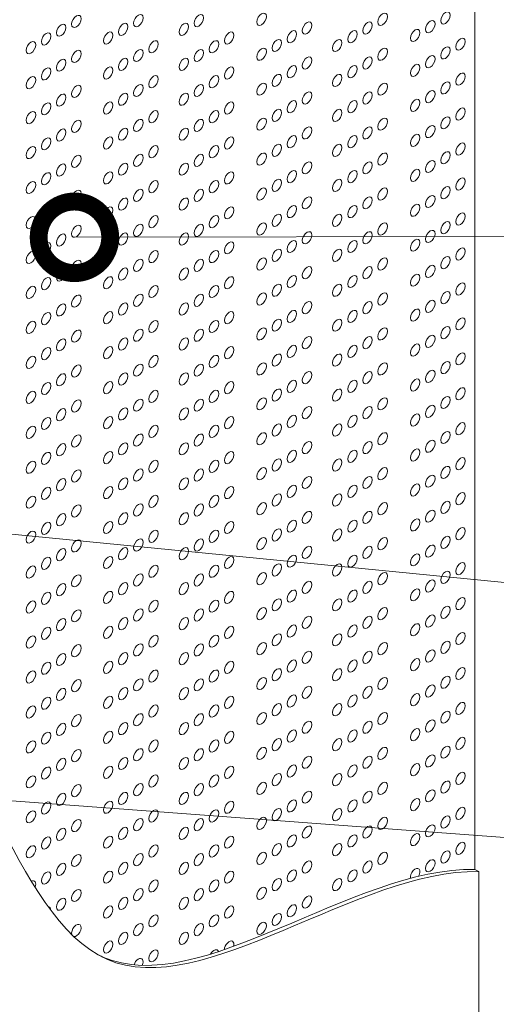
# Model space of a CAD drawing. Header units: millimetres. Extents: x 598.6 to 628.6, y 81.2 to 116.7.
# Tile 6 of 10: x 611.8 to 614.4, y 94.3 to 99.8. Entities that reach past the tile are written whole.
import ezdxf

# ---------------------------------------------------------------- set-up
doc = ezdxf.new("R2010")
doc.units = ezdxf.units.MM
doc.header["$LTSCALE"] = 0.025
doc.linetypes.add('DASHED2', pattern=[9.525, 6.35, -3.175])
doc.layers.get('0').update_dxf_attribs({"lineweight": 5})
for name, color, linetype, lineweight in [('00-ACABADO FINAL', 6, 'Continuous', 0), ('hatch', 252, 'Continuous', 0), ('TEXTO', 7, 'DASHED2', 0)]:
    doc.layers.add(name, color=color, linetype=linetype, lineweight=lineweight)
doc.styles.add('Erika', font='techl___.ttf', dxfattribs={"height": 0.25})
doc.dimstyles.new('Erika', dxfattribs={"dimtxt": 0.25, "dimasz": 0.8, "dimexe": 0.5, "dimexo": 0.5, "dimgap": 0, "dimtad": 0, "dimlfac": 0.1, "dimzin": 1, "dimdsep": 46, "dimtxsty": 'Erika', "dimblk": 'DOTSMALL', "dimcen": 2.5, "dimse1": 1, "dimse2": 1, "dimclrd": 252, "dimclre": 252, "dimclrt": 256, "dimadec": 0, "dimazin": 0, "dimtfac": 1, "dimtmove": 0, "dimatfit": 3, "dimldrblk": 'DOTSMALL', "dimfxl": 0, "dimlwd": 0, "dimlwe": 0, "dimarcsym": 0})

# ---------------------------------------------------------------- blocks, each defined once
blk = doc.blocks.new('_DotSmall')
at = {"color": 0, "linetype": 'ByBlock', "const_width": 0.5}
blk.add_lwpolyline([(-0.0625, 0, 1), (0.0625, 0, 1)], format="xyb", close=True, dxfattribs=at)

msp = doc.modelspace()

# ---------------------------------------------------------------- hatches: boundary and pattern name
at = {"layer": 'hatch', "linetype": 'ByBlock', "lineweight": 0}
h = msp.add_hatch(dxfattribs=at)
h.set_pattern_fill('HONEY', color=251, scale=0.01)
h.set_pattern_definition([(0, (-0.203028, -0.861152), (0.047625, 0.0274963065), [0.03175, -0.0635]), (120, (-0.203028, -0.861152), (-0.0476249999, 0.0274963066), [0.03175, -0.0635]), (60, (-0.203028, -0.861152), (1e-10, 0.0549926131), [-0.0635, 0.03175])])
h.paths.add_polyline_path([(604.1748, 101.2873), (604.0078, 101.3838), (603.902, 101.3227), (603.8634, 101.3267), (603.8105, 101.2962), (603.8175, 101.2739), (603.754, 101.2373), (606.3337, 99.7479), (606.3971, 99.7845), (606.4358, 99.7805), (606.4887, 99.811), (606.4817, 99.8334), (606.5874, 99.8944), (606.2089, 100.1129), (606.1748, 100.0932), (606.1748, 100.1298), (606.1032, 100.1711), (606.0292, 100.1284), (606.0292, 100.0092), (605.9975, 99.9908), (605.8917, 100.0519), (605.8917, 100.296), (605.3504, 100.6086), (605.3163, 100.5888), (605.3163, 100.6255), (605.2447, 100.6668), (605.1707, 100.6241), (605.1707, 100.5048), (605.139, 100.4865), (605.0333, 100.5475), (605.0333, 100.7917), (604.492, 101.1042), (604.2805, 100.9821), (604.1748, 101.0432)])
h.paths.add_polyline_path([(606.7544, 99.798), (606.5874, 99.8944), (606.4817, 99.8334), (606.4887, 99.811), (606.4358, 99.7805), (606.3971, 99.7845), (606.3337, 99.7479), (608.9133, 98.2586), (609.167, 98.4051), (608.7885, 98.6236), (608.7544, 98.6039), (608.7544, 98.6405), (608.6828, 98.6818), (608.6088, 98.6391), (608.6088, 98.5198), (608.5771, 98.5015), (608.4714, 98.5625), (608.4714, 98.8067), (607.9301, 99.1192), (607.8959, 99.0995), (607.8959, 99.1361), (607.8244, 99.1774), (607.7503, 99.1347), (607.7503, 99.0154), (607.7186, 98.9971), (607.6129, 99.0582), (607.6129, 99.3023), (607.0716, 99.6148), (606.8602, 99.4928), (606.7544, 99.5538)])
h.paths.add_polyline_path([(609.167, 98.4051), (608.9133, 98.2586), (608.9133, 96.887), (609.167, 97.0335)])
h.paths.add_polyline_path([(609.167, 96.8962), (608.9133, 96.7501), (608.9133, 95.447), (609.167, 95.5935)])
edge = h.paths.add_edge_path()
edge.add_line((609.167, 95.3434), (609.167, 95.4562))
edge.add_line((609.167, 95.4562), (608.9133, 95.3101))
edge.add_line((608.9133, 95.3101), (608.9133, 95.1307))
edge.add_spline(control_points=[(608.9133, 95.1307), (609, 95.2036), (609.0846, 95.2747), (609.167, 95.3434)], knot_values=[0.006203, 0.006203, 0.006203, 0.006203, 0.081706, 0.081706, 0.081706, 0.081706], degree=3, periodic=0)
h.paths.add_polyline_path([(611.7467, 99.8944), (611.6832, 99.931), (611.6902, 99.9534), (611.6373, 99.9839), (611.5986, 99.9799), (611.4929, 100.0409), (611.3259, 99.9445), (611.3259, 99.7003), (611.2202, 99.6393), (611.0087, 99.7613), (610.4674, 99.4488), (610.4674, 99.2047), (610.3617, 99.1436), (610.33, 99.1619), (610.33, 99.2812), (610.256, 99.3239), (610.1844, 99.2826), (610.1844, 99.246), (610.1503, 99.2657), (609.609, 98.9532), (609.609, 98.709), (609.5032, 98.648), (609.4715, 98.6663), (609.4715, 98.7856), (609.3975, 98.8283), (609.3259, 98.787), (609.3259, 98.7503), (609.2918, 98.7701), (608.9133, 98.5515), (609.167, 98.4051)])
h.paths.add_polyline_path([(614.3263, 101.3838), (614.2629, 101.4204), (614.2698, 101.4427), (614.217, 101.4732), (614.1783, 101.4692), (614.0726, 101.5302), (613.9055, 101.4338), (613.9055, 101.1896), (613.7998, 101.1286), (613.5883, 101.2507), (613.047, 100.9382), (613.047, 100.694), (612.9413, 100.633), (612.9096, 100.6513), (612.9096, 100.7705), (612.8356, 100.8133), (612.764, 100.772), (612.764, 100.7382), (612.7616, 100.7367), (612.7299, 100.7551), (612.1886, 100.4425), (612.1886, 100.1984), (612.0829, 100.1373), (612.0511, 100.1556), (612.0511, 100.2749), (611.9771, 100.3176), (611.9056, 100.2763), (611.9056, 100.2425), (611.9031, 100.2411), (611.8714, 100.2594), (611.4929, 100.0409), (611.5986, 99.9799), (611.6373, 99.9839), (611.6902, 99.9534), (611.6832, 99.931), (611.7467, 99.8944)])

# ---------------------------------------------------------------- linework, layer by layer
at = {"linetype": 'ByBlock', "lineweight": 0}
msp.add_line((614.3263, 101.3838), (614.3263, 95.0669), dxfattribs=at)
at = {"layer": '00-ACABADO FINAL', "linetype": 'ByBlock', "lineweight": 0}
for p, q in [((614.3263, 95.0669), (614.3474, 95.0547)), ((614.3474, 95.0547), (614.3474, 94.0469))]:
    msp.add_line(p, q, dxfattribs=at)
for points, knots in [([(611.0621, 96.2336), (611.0632, 96.2329), (611.5237, 95.9485), (611.972, 93.6108), (613.6674, 95.0677), (614.3474, 95.0547)], [0.848904, 0.848904, 0.848904, 0.848904, 0.853276, 1.693682, 2.560911, 2.560911, 2.560911, 2.560911]), ([(612.2046, 94.5978), (612.2182, 94.5903), (612.7628, 94.3207), (613.6463, 95.0799), (614.3263, 95.0669)], [1.6710573, 1.6710573, 1.6710573, 1.6710573, 1.6936823, 2.5609115, 2.5609115, 2.5609115, 2.5609115])]:
    msp.add_open_spline(points, degree=3, knots=knots, dxfattribs=at)
at = {"layer": 'hatch', "color": 251, "linetype": 'ByBlock', "lineweight": 0, "extrusion": (0, 0, -1)}
for centre in [(612.0977, 99.8041), (612.4444, 99.8089), (612.7827, 99.8089), (613.1337, 99.8163), (613.8104, 99.8163), (614.1614, 99.8236), (612.0131, 99.7552), (612.3599, 99.7601), (612.6982, 99.7601), (613.3875, 99.7674), (613.7258, 99.7674), (614.0768, 99.7748), (611.9285, 99.7064), (612.2753, 99.7113), (612.9519, 99.7113), (613.3029, 99.7186), (613.6412, 99.7186), (613.9922, 99.7259), (611.8439, 99.6576), (612.529, 99.6625), (612.8673, 99.6625), (613.2183, 99.6698), (613.5566, 99.6698), (614.2459, 99.6771), (612.0977, 99.6087), (612.4444, 99.6136), (612.7827, 99.6136), (613.1337, 99.6209), (613.8104, 99.6209), (614.1614, 99.6283), (612.0131, 99.5599), (612.3599, 99.5648), (612.6982, 99.5648), (613.3875, 99.5721), (613.7258, 99.5721), (613.9922, 99.5306), (614.0768, 99.5794), (611.9285, 99.5111), (612.2753, 99.516), (612.9519, 99.516), (613.2183, 99.4745), (613.3029, 99.5233), (613.5566, 99.4745), (613.6412, 99.5233), (614.2459, 99.4818), (611.8439, 99.4622), (612.4444, 99.4183), (612.529, 99.4671), (612.7827, 99.4183), (612.8673, 99.4671), (613.1337, 99.4256), (613.8104, 99.4256), (614.1614, 99.4329), (612.0131, 99.3646), (612.0977, 99.4134), (612.3599, 99.3695), (612.6982, 99.3695), (613.3875, 99.3768), (613.7258, 99.3768), (614.0768, 99.3841), (611.9285, 99.3158), (612.2753, 99.3206), (612.9519, 99.3206), (613.3029, 99.328), (613.6412, 99.328), (613.9922, 99.3353), (611.8439, 99.2669), (612.529, 99.2718), (612.8673, 99.2718), (613.2183, 99.2791), (613.5566, 99.2791), (614.2459, 99.2865), (612.0977, 99.2181), (612.4444, 99.223), (612.7827, 99.223), (613.1337, 99.2303), (613.8104, 99.2303), (614.1614, 99.2376), (612.0131, 99.1693), (612.3599, 99.1741), (612.6982, 99.1741), (613.3875, 99.1815), (613.7258, 99.1815), (614.0768, 99.1888), (611.9285, 99.1204), (612.2753, 99.1253), (612.9519, 99.1253), (613.3029, 99.1326), (613.6412, 99.1326), (613.9922, 99.14), (614.2459, 99.0911), (611.8439, 99.0716), (612.529, 99.0765), (612.8673, 99.0765), (613.1337, 99.035), (613.2183, 99.0838), (613.5566, 99.0838), (613.8104, 99.035), (614.1614, 99.0423), (612.0977, 99.0228), (612.3599, 98.9788), (612.4444, 99.0277), (612.6982, 98.9788), (612.7827, 99.0277), (613.3875, 98.9861), (613.7258, 98.9861), (614.0768, 98.9935), (611.9285, 98.9251), (612.0131, 98.9739), (612.2753, 98.93), (612.9519, 98.93), (613.3029, 98.9373), (613.6412, 98.9373), (613.9922, 98.9446), (611.8439, 98.8763), (612.529, 98.8812), (612.8673, 98.8812), (613.2183, 98.8885), (613.5566, 98.8885), (614.2459, 98.8958), (612.0977, 98.8274), (612.4444, 98.8323), (612.7827, 98.8323), (613.1337, 98.8397), (613.8104, 98.8397), (614.1614, 98.847), (612.0131, 98.7786), (612.3599, 98.7835), (612.6982, 98.7835), (613.3875, 98.7908), (613.7258, 98.7908), (614.0768, 98.7981), (611.9285, 98.7298), (612.2753, 98.7347), (612.9519, 98.7347), (613.3029, 98.742), (613.6412, 98.742), (613.9922, 98.7493), (611.8439, 98.6809), (612.529, 98.6858), (612.8673, 98.6858), (613.2183, 98.6932), (613.5566, 98.6932), (614.1614, 98.6517), (614.2459, 98.7005), (612.0977, 98.6321), (612.4444, 98.637), (612.7827, 98.637), (613.1337, 98.6443), (613.3875, 98.5955), (613.7258, 98.5955), (613.8104, 98.6443), (614.0768, 98.6028), (612.0131, 98.5833), (612.2753, 98.5393), (612.3599, 98.5882), (612.6982, 98.5882), (612.9519, 98.5393), (613.3029, 98.5467), (613.6412, 98.5467), (613.9922, 98.554), (611.8439, 98.4856), (611.9285, 98.5345), (612.529, 98.4905), (612.8673, 98.4905), (613.2183, 98.4978), (613.5566, 98.4978), (614.2459, 98.5052), (612.0977, 98.4368), (612.4444, 98.4417), (612.7827, 98.4417), (613.1337, 98.449), (613.8104, 98.449), (614.1614, 98.4563), (612.0131, 98.388), (612.3599, 98.3928), (612.6982, 98.3928), (613.3875, 98.4002), (613.7258, 98.4002), (614.0768, 98.4075), (611.9285, 98.3391), (612.2753, 98.344), (612.9519, 98.344), (613.3029, 98.3513), (613.6412, 98.3513), (613.9922, 98.3587), (611.8439, 98.2903), (612.529, 98.2952), (612.8673, 98.2952), (613.2183, 98.3025), (613.5566, 98.3025), (614.2459, 98.3098), (612.0977, 98.2415), (612.4444, 98.2464), (612.7827, 98.2464), (613.1337, 98.2537), (613.8104, 98.2537), (614.0768, 98.2122), (614.1614, 98.261), (612.0131, 98.1926), (612.3599, 98.1975), (612.6982, 98.1975), (613.3029, 98.156), (613.3875, 98.2048), (613.6412, 98.156), (613.7258, 98.2048), (613.9922, 98.1633), (611.9285, 98.1438), (612.2753, 98.1487), (612.529, 98.0999), (612.8673, 98.0999), (612.9519, 98.1487), (613.2183, 98.1072), (613.5566, 98.1072), (614.2459, 98.1145), (611.8439, 98.095), (612.0977, 98.0461), (612.4444, 98.051), (612.7827, 98.051), (613.1337, 98.0584), (613.8104, 98.0584), (614.1614, 98.0657), (612.0131, 97.9973), (612.3599, 98.0022), (612.6982, 98.0022), (613.3875, 98.0095), (613.7258, 98.0095), (614.0768, 98.0168), (611.9285, 97.9485), (612.2753, 97.9534), (612.9519, 97.9534), (613.3029, 97.9607), (613.6412, 97.9607), (613.9922, 97.968), (611.8439, 97.8997), (612.529, 97.9045), (612.8673, 97.9045), (613.2183, 97.9119), (613.5566, 97.9119), (614.2459, 97.9192), (612.0977, 97.8508), (612.4444, 97.8557), (612.7827, 97.8557), (613.1337, 97.863), (613.8104, 97.863), (614.0768, 97.8215), (614.1614, 97.8704), (612.0131, 97.802), (612.3599, 97.8069), (612.6982, 97.8069), (613.3875, 97.8142), (613.7258, 97.8142), (613.9922, 97.7727), (611.9285, 97.7532), (612.2753, 97.758), (612.9519, 97.758), (613.2183, 97.7165), (613.3029, 97.7654), (613.5566, 97.7165), (613.6412, 97.7654), (614.2459, 97.7239), (611.8439, 97.7043), (612.4444, 97.6604), (612.529, 97.7092), (612.7827, 97.6604), (612.8673, 97.7092), (613.1337, 97.6677), (613.8104, 97.6677), (614.1614, 97.675), (612.0131, 97.6067), (612.0977, 97.6555), (612.3599, 97.6115), (612.6982, 97.6115), (613.3875, 97.6189), (613.7258, 97.6189), (614.0768, 97.6262), (611.9285, 97.5578), (612.2753, 97.5627), (612.9519, 97.5627), (613.3029, 97.57), (613.6412, 97.57), (613.9922, 97.5774), (611.8439, 97.509), (612.529, 97.5139), (612.8673, 97.5139), (613.2183, 97.5212), (613.5566, 97.5212), (614.2459, 97.5285), (612.0977, 97.4602), (612.4444, 97.4651), (612.7827, 97.4651), (613.1337, 97.4724), (613.8104, 97.4724), (614.1614, 97.4797), (612.0131, 97.4113), (612.3599, 97.4162), (612.6982, 97.4162), (613.3875, 97.4235), (613.7258, 97.4235), (613.9922, 97.382), (614.0768, 97.4309), (611.9285, 97.3625), (612.2753, 97.3674), (612.9519, 97.3674), (613.3029, 97.3747), (613.6412, 97.3747), (614.2459, 97.3332), (611.8439, 97.3137), (612.529, 97.3186), (612.8673, 97.3186), (613.1337, 97.2771), (613.2183, 97.3259), (613.5566, 97.3259), (613.8104, 97.2771), (614.1614, 97.2844), (612.0977, 97.2648), (612.3599, 97.2209), (612.4444, 97.2697), (612.6982, 97.2209), (612.7827, 97.2697), (613.3875, 97.2282), (613.7258, 97.2282), (614.0768, 97.2355), (611.9285, 97.1672), (612.0131, 97.216), (612.2753, 97.1721), (612.9519, 97.1721), (613.3029, 97.1794), (613.6412, 97.1794), (613.9922, 97.1867), (611.8439, 97.1184), (612.529, 97.1232), (612.8673, 97.1232), (613.2183, 97.1306), (613.5566, 97.1306), (614.2459, 97.1379), (612.0977, 97.0695), (612.4444, 97.0744), (612.7827, 97.0744), (613.1337, 97.0817), (613.8104, 97.0817), (614.1614, 97.0891), (612.0131, 97.0207), (612.3599, 97.0256), (612.6982, 97.0256), (613.3875, 97.0329), (613.7258, 97.0329), (614.0768, 97.0402), (611.9285, 96.9719), (612.2753, 96.9767), (612.9519, 96.9767), (613.3029, 96.9841), (613.6412, 96.9841), (613.9922, 96.9914), (614.2459, 96.9426), (611.8439, 96.923), (612.529, 96.9279), (612.8673, 96.9279), (613.1337, 96.8864), (613.2183, 96.9352), (613.5566, 96.9352), (613.8104, 96.8864), (614.1614, 96.8937), (612.0977, 96.8742), (612.4444, 96.8791), (612.7827, 96.8791), (613.3875, 96.8376), (613.7258, 96.8376), (614.0768, 96.8449), (611.9285, 96.7765), (612.0131, 96.8254), (612.2753, 96.7814), (612.3599, 96.8302), (612.6982, 96.8302), (612.9519, 96.7814), (613.3029, 96.7887), (613.6412, 96.7887), (613.9922, 96.7961), (611.8439, 96.7277), (612.529, 96.7326), (612.8673, 96.7326), (613.2183, 96.7399), (613.5566, 96.7399), (614.2459, 96.7472), (612.0977, 96.6789), (612.4444, 96.6838), (612.7827, 96.6838), (613.1337, 96.6911), (613.8104, 96.6911), (614.1614, 96.6984), (612.0131, 96.63), (612.3599, 96.6349), (612.6982, 96.6349), (613.3875, 96.6422), (613.7258, 96.6422), (614.0768, 96.6496), (611.9285, 96.5812), (612.2753, 96.5861), (612.9519, 96.5861), (613.3029, 96.5934), (613.6412, 96.5934), (613.9922, 96.6007), (611.8439, 96.5324), (612.529, 96.5373), (612.8673, 96.5373), (613.2183, 96.5446), (613.5566, 96.5446), (614.1614, 96.5031), (614.2459, 96.5519), (612.0977, 96.4835), (612.4444, 96.4884), (612.7827, 96.4884), (613.1337, 96.4958), (613.3875, 96.4469), (613.7258, 96.4469), (613.8104, 96.4958), (614.0768, 96.4542), (612.0131, 96.4347), (612.3599, 96.4396), (612.6982, 96.4396), (613.3029, 96.3981), (613.6412, 96.3981), (613.9922, 96.4054), (611.8439, 96.3371), (611.9285, 96.3859), (612.2753, 96.3908), (612.529, 96.3419), (612.8673, 96.3419), (612.9519, 96.3908), (613.2183, 96.3493), (613.5566, 96.3493), (614.2459, 96.3566), (612.0977, 96.2882), (612.4444, 96.2931), (612.7827, 96.2931), (613.1337, 96.3004), (613.8104, 96.3004), (614.1614, 96.3078), (612.0131, 96.2394), (612.3599, 96.2443), (612.6982, 96.2443), (613.3875, 96.2516), (613.7258, 96.2516), (614.0768, 96.2589), (611.9285, 96.1906), (612.2753, 96.1954), (612.9519, 96.1954), (613.3029, 96.2028), (613.6412, 96.2028), (613.9922, 96.2101), (611.8439, 96.1417), (612.529, 96.1466), (612.8673, 96.1466), (613.2183, 96.1539), (613.5566, 96.1539), (614.2459, 96.1613), (612.0977, 96.0929), (612.4444, 96.0978), (612.7827, 96.0978), (613.1337, 96.1051), (613.8104, 96.1051), (614.0768, 96.0636), (614.1614, 96.1124), (612.0131, 96.0441), (612.3599, 96.049), (612.6982, 96.049), (613.3029, 96.0074), (613.3875, 96.0563), (613.6412, 96.0074), (613.7258, 96.0563), (613.9922, 96.0148), (611.9285, 95.9952), (612.2753, 96.0001), (612.529, 95.9513), (612.8673, 95.9513), (612.9519, 96.0001), (613.2183, 95.9586), (613.5566, 95.9586), (614.2459, 95.9659), (611.8439, 95.9464), (612.0977, 95.8976), (612.4444, 95.9025), (612.7827, 95.9025), (613.1337, 95.9098), (613.8104, 95.9098), (614.1614, 95.9171), (612.0131, 95.8487), (612.3599, 95.8536), (612.6982, 95.8536), (613.3875, 95.861), (613.7258, 95.861), (614.0768, 95.8683), (611.9285, 95.7999), (612.2753, 95.8048), (612.9519, 95.8048), (613.3029, 95.8121), (613.6412, 95.8121), (613.9922, 95.8194), (611.8439, 95.7511), (612.529, 95.756), (612.8673, 95.756), (613.2183, 95.7633), (613.5566, 95.7633), (614.2459, 95.7706), (612.0977, 95.7022), (612.4444, 95.7071), (612.7827, 95.7071), (613.1337, 95.7145), (613.8104, 95.7145), (614.1614, 95.7218), (612.0131, 95.6534), (612.3599, 95.6583), (612.6982, 95.6583), (613.3875, 95.6656), (613.7258, 95.6656), (613.9922, 95.6241), (614.0768, 95.673), (611.9285, 95.6046), (612.2753, 95.6095), (612.9519, 95.6095), (613.2183, 95.568), (613.3029, 95.6168), (613.5566, 95.568), (613.6412, 95.6168), (614.2459, 95.5753), (611.8439, 95.5558), (612.4444, 95.5118), (612.529, 95.5606), (612.7827, 95.5118), (612.8673, 95.5606), (613.1337, 95.5191), (613.8104, 95.5191), (614.1614, 95.5265), (612.0131, 95.4581), (612.0977, 95.5069), (612.3599, 95.463), (612.6982, 95.463), (613.3875, 95.4703), (613.7258, 95.4703), (614.0768, 95.4776), (611.9285, 95.4093), (612.2753, 95.4141), (612.9519, 95.4141), (613.3029, 95.4215), (613.6412, 95.4215), (613.9922, 95.4288), (611.8439, 95.3604), (612.529, 95.3653), (612.8673, 95.3653), (613.2183, 95.3726), (613.5566, 95.3726), (614.2459, 95.38), (612.0977, 95.3116), (612.4444, 95.3165), (612.7827, 95.3165), (613.1337, 95.3238), (613.8104, 95.3238), (614.1614, 95.3311), (612.0131, 95.2628), (612.3599, 95.2677), (612.6982, 95.2677), (613.3875, 95.275), (613.7258, 95.275), (614.0768, 95.2823), (611.9285, 95.2139), (612.2753, 95.2188), (612.9519, 95.2188), (613.3029, 95.2261), (613.6412, 95.2261), (613.9922, 95.2335), (614.2459, 95.1846), (611.8439, 95.1651), (612.529, 95.17), (612.8673, 95.17), (613.1337, 95.1285), (613.2183, 95.1773), (613.5566, 95.1773), (613.8104, 95.1285), (614.1614, 95.1358), (612.0977, 95.1163), (612.3599, 95.0723), (612.4444, 95.1212), (612.6982, 95.0723), (612.7827, 95.1212), (613.3875, 95.0797), (613.7258, 95.0797), (614.0768, 95.087), (611.9285, 95.0186), (612.0131, 95.0674), (612.2753, 95.0235), (612.9519, 95.0235), (613.3029, 95.0308), (613.6412, 95.0308), (612.529, 94.9747), (612.8673, 94.9747), (613.2183, 94.982), (613.5566, 94.982), (612.0977, 94.921), (612.4444, 94.9258), (612.7827, 94.9258), (613.1337, 94.9332), (612.0131, 94.8721), (612.3599, 94.877), (612.6982, 94.877), (613.3875, 94.8843), (612.2753, 94.8282), (612.9519, 94.8282), (613.3029, 94.8355), (612.529, 94.7793), (612.8673, 94.7793), (613.2183, 94.7867), (612.4444, 94.7305), (612.7827, 94.7305), (613.1337, 94.7378), (612.2753, 94.6328), (612.3599, 94.6817), (612.6982, 94.6817), (612.529, 94.584)]:
    msp.add_ellipse(centre, major_axis=(-0.0187, -0.0324), ratio=0.57735, dxfattribs=at)
for centre, start_param, end_param in [((613.9922, 95.0381), 0.573506, 4.686956), ((611.8439, 94.9698), 2.431181, 4.452808), ((611.9285, 94.8233), 2.855927, 3.921034), ((612.0977, 94.7256), 0.512722, 6.057538), ((612.9519, 94.6328), 0.819846, 4.279255), ((612.8673, 94.584), 1.531704, 3.625578), ((612.4444, 94.5352), 1.195492, 4.525628)]:
    msp.add_ellipse(centre, major_axis=(-0.0187, -0.0324), ratio=0.57735, start_param=start_param, end_param=end_param, dxfattribs=at)

# ---------------------------------------------------------------- leaders
at = {"layer": 'TEXTO', "linetype": 'ByBlock', "lineweight": 0}
for points in [[(608.4257, 98.9967), (617.321, 104.0756), (618.021, 104.0756)], [(612.087, 98.598), (617.321, 98.6066), (618.021, 98.6066)], [(609.786, 97.1319), (617.221, 96.4005), (618.021, 96.4005)], [(609.3025, 95.6317), (617.221, 95.042), (618.021, 95.042)], [(609.6804, 94.2977), (617.321, 93.7465), (618.021, 93.7465)]]:
    msp.add_leader(points, dimstyle='Erika', override={"dimgap": 0, "dimtad": 0}, dxfattribs=at)

doc.saveas('drawing.dxf')
